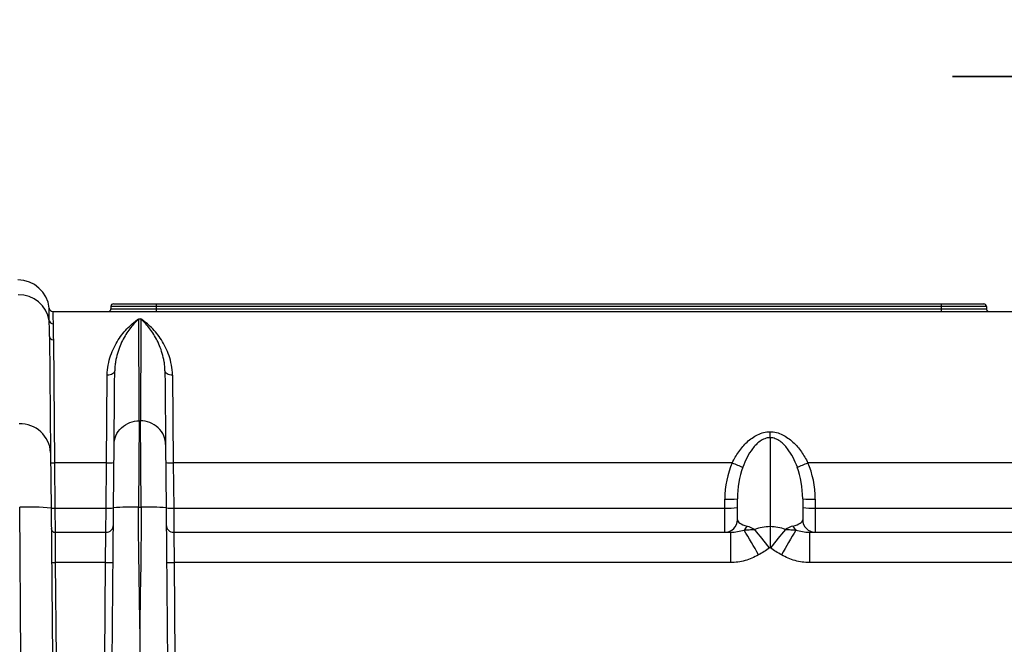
# Model space of a CAD drawing. Header units: millimetres. Extents: x 12 to 859, y 4 to 555.
# Tile 16 of 70: x 132 to 182, y 272 to 304. Entities that reach past the tile are written whole.
import ezdxf

# ---------------------------------------------------------------- set-up
doc = ezdxf.new("R2010")
doc.units = ezdxf.units.MM
doc.linetypes.add('CENTER', pattern=[10.16, 6.35, -1.27, 1.27, -1.27])
doc.layers.add('DEFAULT_1', color=7, linetype='CENTER')
doc.styles.add('SLDTEXTSTYLE2', font='TXT', dxfattribs={"width": 0.75})
doc.dimstyles.new('SLDDIMSTYLE0', dxfattribs={"dimtxt": 6.614583, "dimasz": 3.556, "dimexe": 0, "dimexo": 0.0625, "dimgap": 1.653646, "dimtad": 1, "dimdec": 0, "dimlfac": 2, "dimrnd": 1e-09, "dimzin": 12, "dimdsep": 46, "dimtxsty": 'SLDTEXTSTYLE2', "dimblk1": 'CLOSED', "dimblk2": 'CLOSED', "dimsah": 1, "dimcen": 0.09, "dimadec": 0, "dimazin": 3, "dimtfac": 1, "dimtdec": 0, "dimtofl": 0, "dimtmove": 0, "dimatfit": 3, "dimldrblk": 'CLOSED', "dimfxl": 1, "dimfrac": 2, "dimtolj": 1, "dimtzin": 12, "dimarcsym": 0})

# ---------------------------------------------------------------- blocks, each defined once
blk = doc.blocks.new('_Closed')
at = {"color": 0, "linetype": 'ByBlock', "lineweight": -2}
for p, q in [((-1, 0.166667), (0, 0)), ((-1, 0.166667), (-1, -0.166667)), ((0, 0), (-1, -0.166667)), ((0, 0), (-1, 0))]:
    blk.add_line(p, q, dxfattribs=at)
blk = doc.blocks.new('_D')
at = {"layer": 'DEFAULT_1'}
for p, q in [((154.408, 327.432), (152.396, 327.432)), ((152.396, 327.432), (152.396, 316.923)), ((171.508, 327.432), (173.52, 327.432)), ((173.52, 327.432), (173.52, 316.923)), ((152.396, 316.923), (154.408, 316.923)), ((173.52, 316.923), (171.508, 316.923)), ((83.026, 272.325), (83.026, 316.581)), ((256.762, 272.325), (256.762, 316.581)), ((83.026, 315.581), (256.762, 315.581))]:
    blk.add_line(p, q, dxfattribs=at)
at = {"layer": 'DEFAULT_1', "xscale": 3.556, "yscale": 3.556, "rotation": 180}
blk.add_blockref('_Closed', (83.026, 315.581, -1.608), dxfattribs=at)
at = {"layer": 'DEFAULT_1', "xscale": 3.556, "yscale": 3.556}
blk.add_blockref('_Closed', (256.762, 315.581, -1.608), dxfattribs=at)
at = {"layer": 'DEFAULT_1', "char_height": 6.6146, "attachment_point": 1, "style": 'SLDTEXTSTYLE2'}
for s, insert in [('347', (155.627, 337.3)), ('13.7', (154.408, 325.449))]:
    blk.add_mtext(s, dxfattribs=dict(at, insert=insert))

msp = doc.modelspace()

# ---------------------------------------------------------------- linework, layer by layer
at = {"color": 7, "linetype": 'Continuous', "lineweight": 35}
msp.add_line((179.132, 300.738), (191.132, 300.738), dxfattribs=at)
at = {"color": 7, "linetype": 'Continuous', "lineweight": 25}
for p, q in [((138.837, 289.105), (136.551, 289.105)), ((136.551, 289.105), (136.551, 288.978)), ((136.551, 288.978), (138.837, 288.978)), ((136.678, 289.232), (138.837, 289.232)), ((138.837, 289.232), (138.837, 289.105)), ((138.837, 289.232), (178.55, 289.232)), ((138.837, 289.105), (138.837, 288.978)), ((178.55, 289.105), (138.837, 289.105)), ((138.837, 288.978), (138.837, 288.851)), ((138.837, 288.978), (178.55, 288.978)), ((178.55, 289.232), (178.55, 289.105)), ((178.55, 289.232), (180.709, 289.232)), ((178.55, 289.105), (178.55, 288.978)), ((180.836, 289.105), (178.55, 289.105)), ((178.55, 288.978), (178.55, 288.851)), ((178.55, 288.978), (180.836, 288.978)), ((180.836, 289.105), (180.836, 288.978)), ((133.62, 288.851), (206.168, 288.851)), ((137.966, 288.479), (138.068, 288.479)), ((133.451, 287.574), (133.502, 281.711)), ((133.641, 287.419), (133.697, 281.191)), ((136.325, 281.191), (136.366, 285.625)), ((139.668, 285.625), (139.709, 281.191)), ((137.984, 283.314), (137.956, 278.941)), ((137.984, 283.314), (138.05, 283.314)), ((138.078, 278.941), (138.05, 283.314)), ((169.894, 282.462), (169.894, 282.762)), ((169.894, 282.462), (169.894, 277.962)), ((136.686, 278.908), (136.714, 282.115)), ((139.32, 282.115), (139.348, 278.908)), ((133.502, 281.711), (133.526, 278.9)), ((133.697, 281.191), (133.717, 278.901)), ((136.325, 281.191), (133.697, 281.191)), ((136.305, 278.901), (136.325, 281.191)), ((139.709, 281.191), (139.729, 278.901)), ((167.982, 281.191), (139.709, 281.191)), ((200.079, 281.191), (171.806, 281.191)), ((132.005, 271.325), (131.939, 278.941)), ((137.956, 278.941), (138.078, 278.941)), ((167.608, 278.901), (167.608, 279.348)), ((168.243, 278.31), (168.243, 279.37)), ((171.545, 279.37), (171.545, 278.31)), ((172.18, 279.348), (172.18, 278.901)), ((133.526, 278.9), (133.593, 271.325)), ((133.717, 278.901), (133.726, 277.675)), ((133.717, 278.901), (136.305, 278.901)), ((136.298, 277.675), (136.305, 278.901)), ((139.729, 278.901), (139.736, 277.675)), ((139.729, 278.901), (167.608, 278.901)), ((167.608, 277.675), (167.608, 278.901)), ((172.18, 278.901), (172.18, 277.675)), ((172.18, 278.901), (200.059, 278.901)), ((169.894, 277.962), (169.894, 276.898)), ((133.726, 277.675), (133.741, 276.143)), ((133.726, 277.675), (136.298, 277.675)), ((136.281, 276.143), (136.298, 277.675)), ((139.736, 277.675), (139.753, 276.143)), ((139.736, 277.675), (167.899, 277.675)), ((167.899, 277.675), (167.899, 276.143)), ((171.889, 277.675), (171.889, 276.143)), ((171.889, 277.675), (200.052, 277.675)), ((133.741, 276.143), (133.783, 271.325)), ((136.281, 276.143), (133.741, 276.143)), ((136.239, 271.325), (136.281, 276.143)), ((139.753, 276.143), (139.795, 271.325)), ((167.899, 276.143), (139.753, 276.143)), ((200.035, 276.143), (171.889, 276.143)), ((138.017, 272.786), (138.017, 271.37))]:
    msp.add_line(p, q, dxfattribs=at)
at = {"color": 7, "linetype": 'Continuous', "lineweight": 25, "flags": 128}
for points in [[(136.747, 285.847), (136.739, 285.803), (136.717, 285.761), (136.682, 285.723), (136.634, 285.689), (136.577, 285.661), (136.511, 285.641), (136.44, 285.628), (136.366, 285.625)], [(139.668, 285.625), (139.594, 285.628), (139.523, 285.641), (139.457, 285.661), (139.399, 285.689), (139.352, 285.723), (139.317, 285.761), (139.295, 285.803), (139.287, 285.847)]]:
    msp.add_lwpolyline(points, dxfattribs=at)
at = {"color": 7, "linetype": 'Continuous', "lineweight": 25}
for centre, radius, start, end in [((131.852, 288.851), 1.588, 6.1506, 90), ((131.912, 288.14), 1.543, 8.9138, 92.0198), ((133.62, 289.042), 0.191, 186.1506, 270), ((136.424, 288.978), 0.127, 270, 0), ((136.678, 289.105), 0.127, 90, 180), ((180.709, 289.105), 0.127, 0, 90), ((180.963, 288.978), 0.127, 180, 270), ((133.619, 288.407), 0.185, 188.9032, 272.0105), ((133.625, 287.594), 0.176, 186.6743, 275.2463), ((131.977, 281.633), 1.527, 2.9439, 92.3382), ((133.637, 282.559), 1.37, 264.5126, 272.4888), ((136.444, 283.928), 2.74, 267.5112, 275.4874), ((139.59, 283.928), 2.74, 264.5126, 272.4888), ((172.1, 290.245), 9.947, 245.5409, 248.8597), ((167.687, 290.245), 9.947, 291.1403, 294.4591), ((132.435, 267.536), 11.416, 84.5126, 92.4888), ((136.424, 281.638), 2.74, 267.5112, 275.4874), ((137.559, 269.817), 9.133, 87.5112, 95.4874), ((138.474, 269.817), 9.133, 84.5126, 92.4888), ((139.61, 281.638), 2.74, 264.5126, 272.4888), ((167.766, 283.913), 4.568, 268.0109, 275.9867), ((167.766, 283.466), 4.568, 268.0109, 275.9867), ((172.021, 283.913), 4.568, 264.0133, 271.9891), ((172.021, 283.466), 4.568, 264.0133, 271.9891), ((133.657, 280.269), 1.37, 264.5126, 272.4888), ((136.298, 278.056), 0.381, 270, 359.5), ((139.736, 278.056), 0.381, 180.5, 270), ((167.608, 278.31), 0.635, 270, 0), ((168.188, 278.244), 0.604, 310.9052, 335.2642), ((171.6, 278.244), 0.604, 204.7358, 229.0948), ((172.18, 278.31), 0.635, 180, 270), ((133.726, 277.866), 0.191, 180.5, 270), ((132.96, 256.171), 41.668, 29.2559, 31.249), ((130.61, 246.319), 49.752, 37.909, 39.2837), ((209.177, 246.319), 49.752, 140.7163, 142.091), ((206.827, 256.171), 41.668, 148.751, 150.7441), ((133.681, 277.512), 1.37, 264.5126, 272.4888), ((136.4, 278.88), 2.74, 267.5112, 275.4874), ((139.634, 278.88), 2.74, 264.5126, 272.4888)]:
    msp.add_arc(centre, radius, start, end, dxfattribs=at)
for centre, major_axis, ratio, start_param, end_param in [((169.894, 279.348), (0, 3.361), 0.680142, 0.99055, 1.570796), ((169.894, 279.37), (0, 2.913), 0.566683, 0.99055, 1.570796), ((169.894, 279.37), (0, 2.913), 0.566683, 4.712389, 5.292635), ((169.894, 279.348), (0, 3.361), 0.680142, 4.712389, 5.292635), ((169.894, 278.31), (1.651, 0), 0.27112, 3.141593, 3.935514), ((169.894, 276.749), (1.651, 0), 0.734348, 1.570796, 2.05902), ((169.894, 276.749), (1.651, 0), 0.734348, 1.082573, 1.570796), ((169.894, 278.31), (1.651, 0), 0.27112, 5.489264, 6.283185), ((169.894, 276.805), (0, 0.0934), 0.680142, 0, 0.488224), ((169.894, 276.805), (0, 0.0934), 0.680142, 5.794962, 6.283185)]:
    msp.add_ellipse(centre, major_axis=major_axis, ratio=ratio, start_param=start_param, end_param=end_param, dxfattribs=at)
for points, knots in [([(133.436, 288.379), (133.435, 288.485), (133.434, 288.579), (133.433, 288.739), (133.432, 288.806), (133.431, 288.967), (133.43, 289.021), (133.43, 289.021)], [0, 0, 0, 0, 0.25, 0.25, 0.5, 0.5, 1, 1, 1, 1]), ([(133.451, 287.574), (133.449, 287.731), (133.446, 287.877), (133.439, 288.146), (133.437, 288.268), (133.436, 288.379)], [0, 0, 0, 0, 0.5, 0.5, 1, 1, 1, 1]), ([(133.62, 288.851), (133.62, 288.851), (133.62, 288.798), (133.622, 288.641), (133.622, 288.575), (133.624, 288.418), (133.624, 288.327), (133.625, 288.222)], [0, 0, 0, 0, 0.5, 0.5, 0.75, 0.75, 1, 1, 1, 1]), ([(136.366, 285.625), (136.367, 285.803), (136.386, 285.974), (136.446, 286.301), (136.488, 286.457), (136.59, 286.756), (136.65, 286.898), (136.78, 287.165), (136.851, 287.29), (137.077, 287.644), (137.244, 287.85), (137.509, 288.118), (137.6, 288.201), (137.736, 288.313), (137.782, 288.349), (137.874, 288.416), (137.92, 288.449), (137.966, 288.479)], [0, 0, 0, 0, 0.125, 0.125, 0.25, 0.25, 0.375, 0.375, 0.5, 0.5, 0.75, 0.75, 0.875, 0.875, 0.9375, 0.9375, 1, 1, 1, 1]), ([(137.966, 288.479), (137.827, 288.353), (137.688, 288.205), (137.421, 287.862), (137.294, 287.669), (137.122, 287.344), (137.067, 287.23), (136.967, 286.989), (136.922, 286.861), (136.843, 286.593), (136.81, 286.453), (136.775, 286.233), (136.765, 286.159), (136.751, 286.006), (136.747, 285.927), (136.747, 285.847)], [0, 0, 0, 0, 0.25, 0.25, 0.5, 0.5, 0.625, 0.625, 0.75, 0.75, 0.875, 0.875, 0.9375, 0.9375, 1, 1, 1, 1]), ([(139.287, 285.847), (139.286, 285.927), (139.282, 286.006), (139.269, 286.159), (139.259, 286.233), (139.223, 286.453), (139.19, 286.593), (139.112, 286.861), (139.066, 286.989), (138.966, 287.23), (138.912, 287.344), (138.74, 287.669), (138.612, 287.862), (138.412, 288.119), (138.344, 288.199), (138.207, 288.347), (138.137, 288.416), (138.068, 288.479)], [0, 0, 0, 0, 0.0625, 0.0625, 0.125, 0.125, 0.25, 0.25, 0.375, 0.375, 0.5, 0.5, 0.75, 0.75, 0.875, 0.875, 1, 1, 1, 1]), ([(139.668, 285.625), (139.666, 285.803), (139.648, 285.974), (139.587, 286.301), (139.545, 286.457), (139.444, 286.756), (139.384, 286.898), (139.253, 287.165), (139.182, 287.29), (138.957, 287.644), (138.789, 287.85), (138.524, 288.118), (138.434, 288.201), (138.297, 288.313), (138.252, 288.349), (138.16, 288.416), (138.113, 288.449), (138.068, 288.479)], [0, 0, 0, 0, 0.125, 0.125, 0.25, 0.25, 0.375, 0.375, 0.5, 0.5, 0.75, 0.75, 0.875, 0.875, 0.9375, 0.9375, 1, 1, 1, 1]), ([(133.625, 288.222), (133.626, 288.114), (133.629, 287.993), (133.636, 287.725), (133.64, 287.578), (133.641, 287.419)], [0, 0, 0, 0, 0.5, 0.5, 1, 1, 1, 1]), ([(136.714, 282.115), (136.715, 282.257), (136.744, 282.41), (136.869, 282.705), (136.966, 282.847), (137.213, 283.081), (137.363, 283.172), (137.674, 283.289), (137.835, 283.314), (137.984, 283.314)], [0, 0, 0, 0, 0.25, 0.25, 0.5, 0.5, 0.75, 0.75, 1, 1, 1, 1]), ([(139.32, 282.115), (139.318, 282.257), (139.29, 282.41), (139.165, 282.705), (139.068, 282.847), (138.82, 283.081), (138.671, 283.172), (138.359, 283.289), (138.199, 283.314), (138.05, 283.314)], [0, 0, 0, 0, 0.25, 0.25, 0.5, 0.5, 0.75, 0.75, 1, 1, 1, 1]), ([(167.982, 281.191), (168.077, 281.387), (168.186, 281.574), (168.437, 281.929), (168.578, 282.094), (168.892, 282.386), (169.069, 282.517), (169.361, 282.658), (169.465, 282.696), (169.676, 282.748), (169.784, 282.762), (169.894, 282.762)], [0, 0, 0, 0, 0.25, 0.25, 0.5, 0.5, 0.75, 0.75, 0.875, 0.875, 1, 1, 1, 1]), ([(169.894, 282.462), (169.801, 282.462), (169.711, 282.444), (169.539, 282.379), (169.461, 282.334), (169.316, 282.23), (169.249, 282.171), (169.125, 282.043), (169.068, 281.976), (168.907, 281.766), (168.814, 281.615), (168.648, 281.3), (168.576, 281.136), (168.513, 280.967)], [0, 0, 0, 0, 0.125, 0.125, 0.25, 0.25, 0.375, 0.375, 0.5, 0.5, 0.75, 0.75, 1, 1, 1, 1]), ([(169.894, 282.762), (170.004, 282.762), (170.113, 282.748), (170.326, 282.695), (170.427, 282.657), (170.621, 282.564), (170.714, 282.508), (170.891, 282.382), (170.974, 282.313), (171.133, 282.166), (171.208, 282.087), (171.349, 281.923), (171.415, 281.837), (171.602, 281.574), (171.711, 281.387), (171.806, 281.191)], [0, 0, 0, 0, 0.125, 0.125, 0.25, 0.25, 0.375, 0.375, 0.5, 0.5, 0.625, 0.625, 0.75, 0.75, 1, 1, 1, 1]), ([(171.275, 280.967), (171.212, 281.136), (171.14, 281.299), (170.975, 281.613), (170.882, 281.764), (170.72, 281.976), (170.663, 282.043), (170.539, 282.17), (170.471, 282.23), (170.326, 282.334), (170.247, 282.379), (170.076, 282.444), (169.986, 282.462), (169.894, 282.462)], [0, 0, 0, 0, 0.25, 0.25, 0.5, 0.5, 0.625, 0.625, 0.75, 0.75, 0.875, 0.875, 1, 1, 1, 1]), ([(167.899, 277.675), (168.021, 277.675), (168.137, 277.691), (168.364, 277.735), (168.473, 277.762), (168.583, 277.787)], [0, 0, 0, 0, 0.5, 0.5, 1, 1, 1, 1]), ([(168.583, 277.787), (168.664, 277.797), (168.749, 277.803), (168.928, 277.811), (169.022, 277.813), (169.119, 277.82)], [0, 0, 0, 0, 0.5, 0.5, 1, 1, 1, 1]), ([(170.668, 277.82), (170.766, 277.813), (170.859, 277.811), (171.038, 277.803), (171.124, 277.797), (171.204, 277.787)], [0, 0, 0, 0, 0.5, 0.5, 1, 1, 1, 1]), ([(171.204, 277.787), (171.314, 277.762), (171.424, 277.735), (171.65, 277.691), (171.767, 277.675), (171.889, 277.675)], [0, 0, 0, 0, 0.5, 0.5, 1, 1, 1, 1]), ([(169.314, 276.535), (169.205, 276.474), (169.095, 276.418), (168.867, 276.321), (168.749, 276.28), (168.512, 276.212), (168.392, 276.187), (168.148, 276.152), (168.024, 276.143), (167.899, 276.143)], [0, 0, 0, 0, 0.25, 0.25, 0.5, 0.5, 0.75, 0.75, 1, 1, 1, 1]), ([(171.889, 276.143), (171.639, 276.143), (171.396, 276.179), (171.04, 276.279), (170.922, 276.321), (170.693, 276.418), (170.582, 276.474), (170.474, 276.535)], [0, 0, 0, 0, 0.5, 0.5, 0.75, 0.75, 1, 1, 1, 1])]:
    msp.add_open_spline(points, degree=3, knots=knots, dxfattribs=at)
for points in [[(137.984, 283.314), (137.999, 285.036), (137.951, 286.757), (137.966, 288.479)], [(138.068, 288.479), (138.083, 286.757), (138.035, 285.036), (138.05, 283.314)], [(136.714, 282.115), (136.725, 283.343), (136.736, 284.602), (136.747, 285.847)], [(139.287, 285.847), (139.298, 284.602), (139.309, 283.343), (139.32, 282.115)], [(138.017, 272.786), (138.003, 274.838), (137.938, 276.89), (137.956, 278.941)], [(138.078, 278.941), (138.096, 276.89), (138.031, 274.838), (138.017, 272.786)], [(136.62, 271.325), (136.642, 273.851), (136.664, 276.382), (136.686, 278.908)], [(139.348, 278.908), (139.37, 276.382), (139.392, 273.851), (139.414, 271.325)], [(168.736, 277.991), (168.858, 277.958), (168.987, 277.898), (169.119, 277.82)], [(171.051, 277.991), (170.929, 277.958), (170.801, 277.898), (170.668, 277.82)], [(169.864, 276.887), (169.692, 276.752), (169.503, 276.643), (169.314, 276.535)], [(170.474, 276.535), (170.284, 276.643), (170.096, 276.753), (169.924, 276.887)]]:
    msp.add_open_spline(points, degree=3, dxfattribs=at)

# ---------------------------------------------------------------- dimensions: what is measured, and where the dimension line sits
at = {"layer": 'DEFAULT_1'}
dim = msp.add_linear_dim(base=(256.762, 315.581), p1=(83.026, 271.325), p2=(256.762, 271.325), dimstyle='SLDDIMSTYLE0', dxfattribs=at)
dim.commit()
dim.dimension.update_dxf_attribs({"geometry": '_D', "text_midpoint": (162.958, 315.581), "dimtype": 160})

doc.saveas('drawing.dxf')
